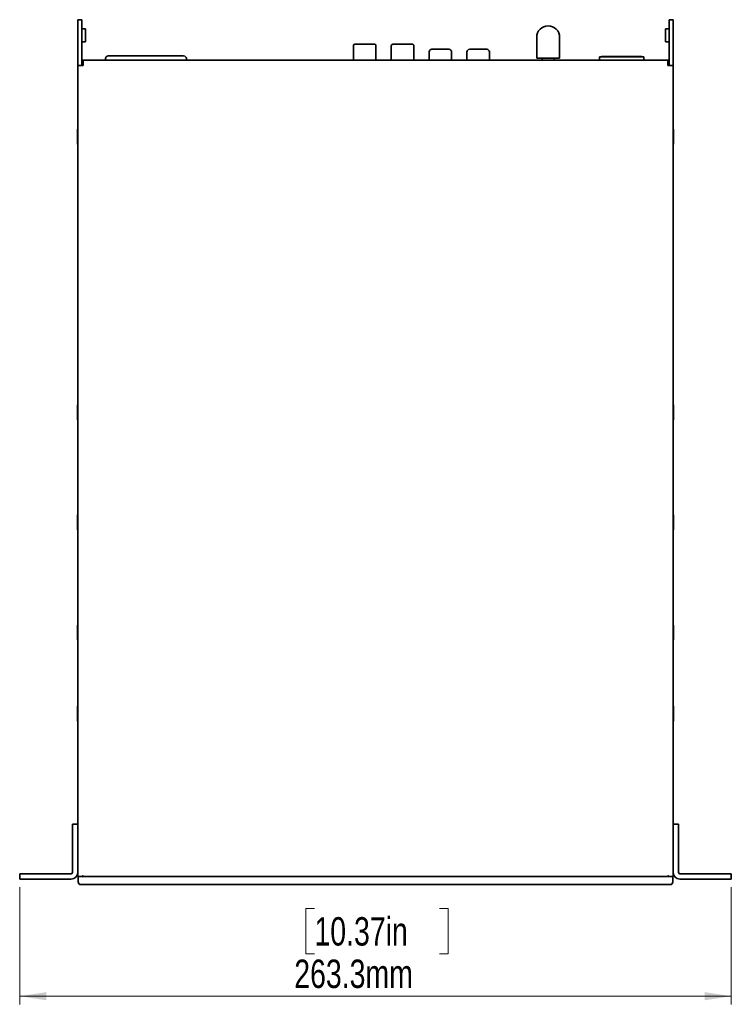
# Model space of a CAD drawing. Header units: millimetres. Extents: x 18 to 566, y 14 to 393.
# Tile 1 of 8: x 161 to 249, y 34 to 156. Entities that reach past the tile are written whole.
import ezdxf

# ---------------------------------------------------------------- set-up
doc = ezdxf.new("R2010")
doc.units = ezdxf.units.MM
doc.styles.add('SLDTEXTSTYLE0', font='TXT', dxfattribs={"width": 0.75})
doc.dimstyles.new('SLDDIMSTYLE0', dxfattribs={"dimtxt": 3.5, "dimasz": 3.302, "dimexe": 0, "dimexo": 0.0625, "dimgap": 0.875, "dimtad": 1, "dimlfac": 3, "dimrnd": 1e-09, "dimzin": 12, "dimdsep": 46, "dimtxsty": 'SLDTEXTSTYLE0', "dimsah": 1, "dimcen": 0.09, "dimadec": 0, "dimazin": 3, "dimtfac": 1, "dimtofl": 0, "dimtmove": 0, "dimatfit": 3, "dimfxl": 0, "dimfrac": 2, "dimtolj": 1, "dimtzin": 12, "dimarcsym": 0})

# ---------------------------------------------------------------- blocks, each defined once
blk = doc.blocks.new('_D_5')
at = {"color": 7, "linetype": 'Continuous', "lineweight": 0}
for p, q in [((161.39, 48.61), (161.39, 34.17)), ((249.15, 48.61), (249.15, 34.17)), ((197.74, 45.97), (196.67, 45.97)), ((196.67, 45.97), (196.67, 40.41)), ((213.15, 45.97), (214.22, 45.97)), ((214.22, 45.97), (214.22, 40.41)), ((196.67, 40.41), (197.74, 40.41)), ((214.22, 40.41), (213.15, 40.41)), ((161.39, 35.17), (249.15, 35.17))]:
    blk.add_line(p, q, dxfattribs=at)
at = {"color": 7, "linetype": 'Continuous', "lineweight": 18}
for points in [[(161.39, 35.17), (164.69, 34.67), (164.69, 35.68)], [(249.15, 35.17), (245.85, 35.68), (245.85, 34.67)]]:
    blk.add_solid(points, dxfattribs=at)
at = {"color": 7, "linetype": 'Continuous', "lineweight": 18, "char_height": 3.5, "attachment_point": 1, "style": 'SLDTEXTSTYLE0'}
for s, insert in [('10.37in', (197.74, 44.92)), ('263.3mm', (195.25, 39.69))]:
    blk.add_mtext(s, dxfattribs=dict(at, insert=insert))

msp = doc.modelspace()

# ---------------------------------------------------------------- linework, layer by layer
at = {"color": 7, "linetype": 'Continuous', "lineweight": 35}
for p, q in [((168.5546, 155.6077), (169.0546, 155.6077)), ((168.5546, 155.1077), (168.5546, 155.6077)), ((169.0546, 155.6077), (169.0546, 155.1077)), ((241.488, 155.6077), (241.988, 155.6077)), ((241.488, 155.1077), (241.488, 155.6077)), ((241.988, 155.6077), (241.988, 155.1077)), ((168.5546, 155.1077), (168.5546, 150.8397)), ((169.0546, 155.1077), (169.0546, 150.8397)), ((169.5046, 154.491), (169.1046, 154.491)), ((169.5046, 153.6743), (169.5046, 154.491)), ((241.438, 154.491), (241.038, 154.491)), ((241.038, 153.6743), (241.038, 154.491)), ((241.488, 150.8397), (241.488, 155.1077)), ((241.988, 155.1077), (241.988, 150.8397)), ((169.5046, 152.8577), (169.5046, 153.6743)), ((225.1513, 153.4282), (225.1513, 150.8449)), ((227.9846, 150.8449), (227.9846, 153.4282)), ((241.038, 152.8577), (241.038, 153.6743)), ((169.1046, 152.8577), (169.5046, 152.8577)), ((202.5544, 152.4087), (202.5544, 150.6077)), ((203.9387, 152.578), (202.7238, 152.578)), ((205.323, 150.6077), (205.323, 152.4087)), ((207.2196, 152.4087), (207.2196, 150.6077)), ((208.6039, 152.578), (207.3889, 152.578)), ((209.9882, 150.6077), (209.9882, 152.4087)), ((241.038, 152.8577), (241.438, 152.8577)), ((168.5546, 150.3397), (168.5546, 150.8397)), ((169.0546, 150.8397), (169.0546, 150.3397)), ((169.1213, 150.1077), (169.1213, 150.6077)), ((169.2213, 150.6077), (169.1213, 150.6077)), ((169.2213, 149.941), (169.2213, 150.6077)), ((169.2213, 150.6077), (241.3213, 150.6077)), ((171.9746, 150.6077), (171.9746, 150.8077)), ((172.9926, 151.141), (174.2997, 151.141)), ((173.9746, 151.141), (179.9413, 151.141)), ((174.7484, 151.141), (179.1675, 151.141)), ((179.6162, 151.141), (180.9233, 151.141)), ((181.9413, 150.8077), (181.9413, 150.6077)), ((211.8879, 151.6327), (211.8879, 150.6077)), ((214.6546, 151.6327), (214.6546, 150.6077)), ((216.5546, 151.6326), (216.5546, 150.6077)), ((219.3213, 151.6326), (219.3213, 150.6077)), ((227.9846, 150.8449), (225.1513, 150.8449)), ((225.818, 150.8449), (225.818, 150.6077)), ((227.318, 150.6077), (227.318, 150.8449)), ((232.8796, 150.6077), (232.8796, 151.0157)), ((232.8796, 151.0157), (233.1347, 151.0157)), ((232.883, 151.011), (232.883, 150.6077)), ((238.3863, 151.011), (232.883, 151.011)), ((233.1296, 151.071), (233.1296, 151.0157)), ((233.1347, 151.071), (233.1296, 151.071)), ((233.1347, 151.011), (233.1347, 151.0836)), ((233.1347, 151.0836), (234.468, 151.0836)), ((234.468, 151.0836), (234.468, 151.011)), ((234.468, 151.071), (236.7963, 151.071)), ((236.8013, 151.0663), (234.468, 151.0663)), ((236.7963, 151.071), (236.7963, 151.0663)), ((236.8013, 151.071), (236.7963, 151.071)), ((236.8013, 151.0836), (236.8013, 151.011)), ((238.1346, 151.0836), (236.8013, 151.0836)), ((238.1346, 151.011), (238.1346, 151.0836)), ((238.1346, 151.0157), (238.383, 151.0157)), ((238.383, 151.011), (238.383, 151.0157)), ((238.3863, 150.6077), (238.3863, 151.011)), ((241.3213, 150.6077), (241.3213, 149.941)), ((241.4213, 150.6077), (241.3213, 150.6077)), ((241.4213, 150.1077), (241.4213, 150.6077)), ((241.488, 150.3397), (241.488, 150.8397)), ((241.988, 150.8397), (241.988, 150.3397)), ((168.5546, 149.941), (168.5546, 150.3397)), ((168.5546, 56.3047), (168.5546, 149.941)), ((169.2213, 149.941), (168.5546, 149.941)), ((169.0546, 149.941), (169.0546, 150.3397)), ((169.1213, 150.1077), (169.2213, 150.1077)), ((241.3213, 150.1077), (241.4213, 150.1077)), ((241.988, 149.941), (241.3213, 149.941)), ((241.488, 149.941), (241.488, 150.3397)), ((241.988, 149.941), (241.988, 150.3397)), ((241.988, 56.3047), (241.988, 149.941)), ((168.5546, 142.1077), (168.5213, 142.1077)), ((168.5213, 141.5216), (168.5213, 142.1077)), ((242.0213, 142.1077), (241.988, 142.1077)), ((242.0213, 142.1077), (242.0213, 140.2743)), ((168.5213, 140.2743), (168.5213, 141.5216)), ((168.5213, 140.2743), (168.5546, 140.2743)), ((241.988, 140.2743), (242.0213, 140.2743)), ((168.5546, 108.1077), (168.5213, 108.1077)), ((168.5213, 107.5216), (168.5213, 108.1077)), ((242.0213, 108.1077), (241.988, 108.1077)), ((242.0213, 108.1077), (242.0213, 106.2743)), ((168.5213, 106.2743), (168.5213, 107.5216)), ((168.5213, 106.2743), (168.5546, 106.2743)), ((241.988, 106.2743), (242.0213, 106.2743)), ((168.5546, 94.5243), (168.5213, 94.5243)), ((168.5213, 93.9383), (168.5213, 94.5243)), ((168.5213, 92.691), (168.5213, 93.9383)), ((242.0213, 94.5243), (241.988, 94.5243)), ((242.0213, 94.5243), (242.0213, 92.691)), ((168.5213, 92.691), (168.5546, 92.691)), ((241.988, 92.691), (242.0213, 92.691)), ((168.5546, 80.941), (168.5213, 80.941)), ((168.5213, 80.1336), (168.5213, 80.941)), ((242.0213, 80.941), (241.988, 80.941)), ((242.0213, 80.941), (242.0213, 79.1077)), ((168.5213, 79.1077), (168.5213, 80.1336)), ((168.5213, 79.1077), (168.5546, 79.1077)), ((241.988, 79.1077), (242.0213, 79.1077)), ((168.5546, 70.941), (168.5213, 70.941)), ((168.5213, 70.355), (168.5213, 70.941)), ((242.0213, 70.941), (241.988, 70.941)), ((242.0213, 70.941), (242.0213, 69.1077)), ((168.5213, 69.1077), (168.5213, 70.355)), ((168.5213, 69.1077), (168.5546, 69.1077)), ((241.988, 69.1077), (242.0213, 69.1077)), ((167.888, 55.3743), (167.888, 56.3743)), ((167.888, 56.3743), (168.5546, 56.3743)), ((168.5546, 56.3047), (168.5546, 55.3743)), ((241.988, 56.3743), (242.6546, 56.3743)), ((241.988, 55.3743), (241.988, 56.3047)), ((242.6546, 56.3743), (242.6546, 55.3743)), ((167.888, 50.441), (167.888, 55.3743)), ((168.5546, 50.441), (168.5546, 55.3743)), ((241.988, 50.441), (241.988, 55.3743)), ((242.6546, 50.441), (242.6546, 55.3743)), ((161.388, 49.6077), (161.388, 50.2743)), ((161.388, 50.2743), (162.388, 50.2743)), ((162.388, 50.2743), (167.7213, 50.2743)), ((168.5546, 49.941), (168.5546, 50.441)), ((168.5546, 49.941), (169.0546, 49.941)), ((168.6046, 49.941), (168.6046, 49.2743)), ((169.0546, 49.941), (169.0582, 49.941)), ((169.0546, 49.941), (169.2713, 49.941)), ((169.2713, 49.941), (241.2713, 49.941)), ((169.3649, 49.941), (241.1777, 49.941)), ((241.2713, 49.941), (241.488, 49.941)), ((241.488, 49.941), (241.4844, 49.941)), ((241.488, 49.941), (241.988, 49.941)), ((241.938, 49.941), (241.938, 49.2743)), ((241.988, 49.941), (241.988, 50.441)), ((248.1546, 50.2743), (242.8213, 50.2743)), ((248.1546, 50.2743), (249.1546, 50.2743)), ((249.1546, 50.2743), (249.1546, 49.6077)), ((162.388, 49.6077), (161.388, 49.6077)), ((162.388, 49.6077), (167.7213, 49.6077)), ((169.2713, 48.941), (168.938, 48.941)), ((241.2713, 48.941), (169.2713, 48.941)), ((241.6046, 48.941), (241.2713, 48.941)), ((248.1546, 49.6077), (242.8213, 49.6077)), ((249.1546, 49.6077), (248.1546, 49.6077))]:
    msp.add_line(p, q, dxfattribs=at)
at = {"color": 7, "linetype": 'Continuous', "lineweight": 35, "flags": 128}
for points in [[(212.2213, 151.966), (212.2846, 151.966), (212.4669, 151.966), (212.7463, 151.966), (213.0889, 151.966), (213.4536, 151.966), (213.7963, 151.966), (214.0756, 151.966), (214.2579, 151.966), (214.3213, 151.966)], [(214.2713, 151.966), (214.211, 151.966), (214.0373, 151.966), (213.7713, 151.966), (213.4449, 151.966), (213.0976, 151.966), (212.7713, 151.966), (212.5052, 151.966), (212.3316, 151.966), (212.2713, 151.966)], [(216.8879, 151.966), (216.9512, 151.966), (217.1336, 151.966), (217.4129, 151.966), (217.7556, 151.966), (218.1203, 151.966), (218.4629, 151.966), (218.7423, 151.966), (218.9246, 151.966), (218.9879, 151.966)], [(218.9379, 151.966), (218.8776, 151.966), (218.704, 151.966), (218.4379, 151.966), (218.1116, 151.966), (217.7643, 151.966), (217.4379, 151.966), (217.1719, 151.966), (216.9982, 151.966), (216.9379, 151.966)], [(169.1425, 150.1077), (169.1341, 150.0711), (169.1213, 149.941)], [(241.4213, 149.941), (241.4085, 150.0711), (241.4001, 150.1077)]]:
    msp.add_lwpolyline(points, dxfattribs=at)
at = {"color": 7, "linetype": 'Continuous', "lineweight": 35}
for centre, radius, start, end in [((169.1046, 154.541), 0.05, 180, 270), ((226.568, 153.4282), 1.4167, 0, 180), ((241.438, 154.541), 0.05, 270, 0), ((169.1046, 152.8077), 0.05, 90, 180), ((202.7238, 152.4087), 0.1693, 89.99999, 179.99999), ((207.3889, 152.4087), 0.1693, 89.99999, 179.99999), ((212.2213, 151.6327), 0.3333, 89.999999, 179.999999), ((214.3213, 151.6327), 0.3333, 359.999999, 89.999999), ((216.8879, 151.6326), 0.3333, 89.999999, 179.999999), ((218.9879, 151.6326), 0.3333, 359.999999, 89.999999), ((241.438, 152.8077), 0.05, 360, 90), ((172.308, 150.8077), 0.3333, 89.99999, 179.99999), ((181.608, 150.8077), 0.3333, 359.99999, 89.99999), ((167.7213, 50.441), 0.1667, 270, 0), ((167.7213, 50.441), 0.8333, 270, 0), ((242.8213, 50.441), 0.8333, 180, 270), ((242.8213, 50.441), 0.1667, 180, 270), ((168.938, 49.2743), 0.3333, 180, 270), ((241.6046, 49.2743), 0.3333, 270, 0)]:
    msp.add_arc(centre, radius, start, end, dxfattribs=at)
for points, knots in [([(205.0884, 152.578), (205.0832, 152.578), (205.0522, 152.578), (204.8164, 152.578), (204.4151, 152.578), (204.0936, 152.578), (203.9387, 152.578)], [0, 0, 0, 0, 0.06378903, 0.38178541, 0.70211481, 1, 1, 1, 1]), ([(205.323, 152.4087), (205.3221, 152.4216), (205.3202, 152.447), (205.3048, 152.4849), (205.2841, 152.5145), (205.2641, 152.5344), (205.2489, 152.5467), (205.2335, 152.5567), (205.2125, 152.5676), (205.1741, 152.5795), (205.1547, 152.5773), (205.1111, 152.5777), (205.0884, 152.5779)], [0, 0, 0, 0, 0.08211113, 0.16071103, 0.22937991, 0.25935295, 0.28713112, 0.31455296, 0.34429969, 0.42093303, 0.69799433, 1, 1, 1, 1]), ([(209.7535, 152.578), (209.7483, 152.578), (209.7173, 152.578), (209.4815, 152.578), (209.0803, 152.578), (208.7588, 152.578), (208.6039, 152.578)], [0, 0, 0, 0, 0.06378903, 0.38178541, 0.70211481, 1, 1, 1, 1]), ([(209.9882, 152.4087), (209.9872, 152.4216), (209.9854, 152.447), (209.97, 152.4849), (209.9493, 152.5145), (209.9292, 152.5344), (209.914, 152.5467), (209.8987, 152.5567), (209.8777, 152.5676), (209.8392, 152.5795), (209.8198, 152.5773), (209.7762, 152.5777), (209.7535, 152.5779)], [0, 0, 0, 0, 0.08211113, 0.16071103, 0.22937991, 0.25935295, 0.28713112, 0.31455296, 0.34429969, 0.42093303, 0.69799433, 1, 1, 1, 1]), ([(172.308, 151.141), (172.308, 151.141), (172.3226, 151.141), (172.3652, 151.141), (172.393, 151.141), (172.4084, 151.141), (172.4154, 151.141), (172.4201, 151.141), (172.4224, 151.141), (172.4457, 151.141), (172.4805, 151.141), (172.5211, 151.141), (172.5494, 151.141), (172.5639, 151.141), (172.6425, 151.141), (172.7148, 151.141), (172.8367, 151.141), (172.9005, 151.141), (172.9686, 151.141), (173.0149, 151.141), (173.0391, 151.141), (173.1097, 151.141), (173.1823, 151.141), (173.2706, 151.141), (173.3091, 151.141), (173.335, 151.141), (173.3486, 151.141), (173.4113, 151.141), (173.4878, 151.141), (173.5789, 151.141), (173.625, 151.141), (173.6448, 151.141), (173.6581, 151.141), (173.6651, 151.141), (173.7715, 151.141), (173.8726, 151.141), (173.9746, 151.141)], [0, 0, 0, 0, 0.125, 0.1875, 0.21875, 0.234375, 0.2421875, 0.2421875, 0.25, 0.25, 0.3125, 0.34375, 0.34375, 0.375, 0.375, 0.5, 0.5, 0.5625, 0.59375, 0.59375, 0.625, 0.625, 0.6875, 0.71875, 0.734375, 0.734375, 0.75, 0.75, 0.8125, 0.84375, 0.859375, 0.8671875, 0.8671875, 0.875, 0.875, 1, 1, 1, 1]), ([(174.2997, 151.141), (174.3592, 151.141), (174.4279, 151.141), (174.5833, 151.141), (174.6642, 151.141), (174.7484, 151.141)], [0, 0, 0, 0, 0.5, 0.5, 1, 1, 1, 1]), ([(179.1675, 151.141), (179.2516, 151.141), (179.3326, 151.141), (179.488, 151.141), (179.5566, 151.141), (179.6162, 151.141)], [0, 0, 0, 0, 0.5, 0.5, 1, 1, 1, 1]), ([(179.9413, 151.141), (180.0472, 151.141), (180.2034, 151.141), (180.3807, 151.141), (180.4681, 151.141), (180.5116, 151.141), (180.5301, 151.141), (180.5425, 151.141), (180.5482, 151.141), (180.6071, 151.141), (180.6836, 151.141), (180.7573, 151.141), (180.8058, 151.141), (180.8292, 151.141), (180.9495, 151.141), (181.0385, 151.141), (181.1604, 151.141), (181.218, 151.141), (181.2704, 151.141), (181.3042, 151.141), (181.3209, 151.141), (181.3671, 151.141), (181.4095, 151.141), (181.4524, 151.141), (181.4694, 151.141), (181.4804, 151.141), (181.486, 151.141), (181.5108, 151.141), (181.5369, 151.141), (181.5607, 151.141), (181.571, 151.141), (181.575, 151.141), (181.5776, 151.141), (181.579, 151.141), (181.5987, 151.141), (181.608, 151.141), (181.608, 151.141)], [0, 0, 0, 0, 0.125, 0.1875, 0.21875, 0.234375, 0.2421875, 0.2421875, 0.25, 0.25, 0.3125, 0.34375, 0.34375, 0.375, 0.375, 0.5, 0.5, 0.5625, 0.59375, 0.59375, 0.625, 0.625, 0.6875, 0.71875, 0.734375, 0.734375, 0.75, 0.75, 0.8125, 0.84375, 0.859375, 0.8671875, 0.8671875, 0.875, 0.875, 1, 1, 1, 1]), ([(169.1843, 49.994), (169.1612, 50.0089), (169.1307, 50.0116), (169.0803, 49.9909), (169.0607, 49.9681), (169.0546, 49.941)], [0, 0, 0, 0, 0.5, 0.5, 1, 1, 1, 1]), ([(169.1883, 49.9918), (169.185, 49.9785), (169.1809, 49.9618), (169.1799, 49.9446), (169.1796, 49.941)], [0, 0, 0, 0, 0.792087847, 1, 1, 1, 1]), ([(241.363, 49.941), (241.3626, 49.946), (241.3614, 49.961), (241.3593, 49.9788), (241.3547, 49.9904), (241.3538, 49.9928)], [0, 0, 0, 0, 0.28519009, 0.85683848, 1, 1, 1, 1]), ([(241.488, 49.941), (241.4819, 49.9681), (241.4624, 49.9909), (241.4118, 50.0117), (241.3815, 50.0089), (241.3583, 49.994)], [0, 0, 0, 0, 0.5, 0.5, 1, 1, 1, 1])]:
    msp.add_open_spline(points, degree=3, knots=knots, dxfattribs=at)
for points in [[(172.8243, 151.141), (172.8516, 151.141), (172.9098, 151.141), (172.9926, 151.141)], [(180.9233, 151.141), (181.0059, 151.141), (181.0642, 151.141), (181.0916, 151.141)], [(169.1843, 49.994), (169.1961, 49.9864), (169.2085, 49.9795), (169.2213, 49.9734)], [(169.2213, 49.9734), (169.2662, 49.952), (169.3152, 49.941), (169.3649, 49.941)], [(241.1777, 49.941), (241.2274, 49.941), (241.2764, 49.952), (241.3213, 49.9734)], [(241.3213, 49.9734), (241.3341, 49.9795), (241.3465, 49.9864), (241.3583, 49.994)]]:
    msp.add_open_spline(points, degree=3, dxfattribs=at)

# ---------------------------------------------------------------- dimensions: what is measured, and where the dimension line sits
at = {"color": 7, "linetype": 'Continuous', "lineweight": 18}
dim = msp.add_linear_dim(base=(249.1546, 35.1742), p1=(161.388, 49.6077), p2=(249.1546, 49.6077), dimstyle='SLDDIMSTYLE0', dxfattribs=at)
dim.commit()
dim.dimension.update_dxf_attribs({"geometry": '_D_5', "text_midpoint": (205.4474, 35.1742), "dimtype": 160})

doc.saveas('drawing.dxf')
